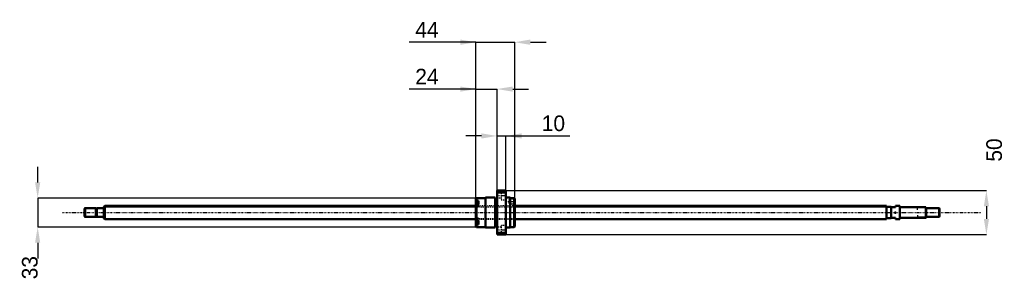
# Model space of a CAD drawing. Header units: millimetres. Extents: x -96 to 1023, y -78 to 220.
import ezdxf

# ---------------------------------------------------------------- set-up
doc = ezdxf.new("R2010")
doc.units = ezdxf.units.MM
doc.linetypes.add('Center', pattern=[1.5, 0.45, -0.5, 0.05, -0.5])
doc.linetypes.add('Dashed', pattern=[2, 1, -1])
for name, color, linetype, lineweight in [('2d ConnectionPoints', 7, 'Continuous', 50), ('AM_0', 7, 'Continuous', 50), ('AM_4', 3, 'Continuous', 25), ('AM_5', 3, 'Continuous', 25), ('AM_7', 7, 'Center', 25), ('AM_9', 6, 'Dashed', 25)]:
    doc.layers.add(name, color=color, linetype=linetype, lineweight=lineweight)
doc.dimstyles.new('ISO-25', dxfattribs={"dimtxt": 2.5, "dimasz": 2.5, "dimexe": 1.25, "dimexo": 0.625, "dimtad": 1, "dimtxsty": 'Standard', "dimcen": 2.5, "dimadec": 0, "dimazin": 0, "dimtfac": 1, "dimtmove": 0, "dimatfit": 3, "dimfxl": 0, "dimarcsym": 0})

# ---------------------------------------------------------------- blocks, each defined once
blk = doc.blocks.new('1_BNK_1510_5_6G0_971LC5Y0_Nut_0_in_BNK1510_5_6G0_971LC5Y_466_50__4')
at = {"layer": 'AM_0'}
for p, q in [((456.5, 25), (446.5, 25)), ((446.5, 25), (446.5, -25)), ((446.5, 22.2), (447, 22.9)), ((447, 25), (447, 22.9)), ((447, 22.9), (456, 22.9)), ((456, 25), (456, 22.9)), ((456, 22.9), (456.5, 22.2)), ((456.5, 25), (456.5, -25)), ((423, 16.5), (422.5, 16)), ((422.5, 16), (422.5, -16)), ((422.5, 13.1), (423, 13.5)), ((425.5, 12.1), (422.8, 12.1)), ((433.5, 16.5), (423, 16.5)), ((423, 16.5), (423, 13.5)), ((425.5, 13.5), (423, 13.5)), ((425.5, 13.5), (425.5, 9.5)), ((433.5, 17), (433.5, -17)), ((444.5, 17), (433.5, 17)), ((444.5, 17), (444.5, -17)), ((446.5, 15.3), (444.5, 15.3)), ((461.5, 17), (456.5, 17)), ((461.5, 17), (461.5, -17)), ((466, 16.5), (461.5, 16.5)), ((466, 16.5), (466, -16.5)), ((466.5, 16), (466, 16.5)), ((466.5, 16), (466.5, -16)), ((423, 9.5), (422.5, 9.1)), ((425.5, 9.5), (423, 9.5)), ((423, 9.5), (423, -9.5)), ((422.5, -9.1), (423, -9.5)), ((425.5, -9.5), (423, -9.5)), ((425.5, -9.5), (425.5, -13.5)), ((423, -13.5), (422.5, -13.1)), ((422.5, -16), (423, -16.5)), ((422.8, -12.1), (425.5, -12.1)), ((425.5, -13.5), (423, -13.5)), ((423, -13.5), (423, -16.5)), ((423, -16.5), (433.5, -16.5)), ((433.5, -17), (444.5, -17)), ((444.5, -15.3), (446.5, -15.3)), ((447, -22.9), (446.5, -22.2)), ((456.5, -22.2), (456, -22.9)), ((456.5, -17), (461.5, -17)), ((461.5, -16.5), (466, -16.5)), ((466, -16.5), (466.5, -16)), ((446.5, -25), (456.5, -25)), ((447, -22.9), (447, -25)), ((456, -22.9), (447, -22.9)), ((456, -22.9), (456, -25))]:
    blk.add_line(p, q, dxfattribs=at)
for centre, start, end in [((422.8, 11.8), 90, 180), ((422.8, -11.8), 180, 270)]:
    blk.add_arc(centre, 0.275, start, end, dxfattribs=at)
at = {"layer": 'AM_4'}
for p, q in [((422.8, 12.1), (422.8, 9.3)), ((422.8, -9.3), (422.8, -12.1))]:
    blk.add_line(p, q, dxfattribs=at)
at = {"layer": 'AM_5', "linetype": 'Dashed'}
for p, q in [((460.8, 15.1), (461.5, 15.5)), ((466.5, 15.5), (461.5, 15.5)), ((461.5, 15.5), (461.5, 9.5)), ((460.8, 9.9), (461.5, 9.5)), ((466.5, 9.5), (461.5, 9.5))]:
    blk.add_line(p, q, dxfattribs=at)
at = {"layer": 'AM_7'}
for p, q in [((446, 19.5), (457, 19.5)), ((458.6, 12.5), (466.9, 12.5)), ((422.4, 9.4), (425.6, 9.4)), ((422.4, -9.4), (425.6, -9.4)), ((446, -19.5), (457, -19.5))]:
    blk.add_line(p, q, dxfattribs=at)
at = {"layer": 'AM_9'}
for p, q in [((451, 24.2), (451, 14.7)), ((456.5, 24.2), (451, 24.2)), ((425.5, 11.4), (422.5, 11.4)), ((451, 22.2), (446.5, 22.2)), ((446.5, 16.7), (451, 16.7)), ((451, 14.7), (456.5, 14.7)), ((460.5, 15.1), (459, 12.5)), ((459, 12.5), (460.5, 9.9)), ((460.5, 15.1), (460.5, 9.9)), ((466.1, 15.1), (460.5, 15.1)), ((466.5, 15.5), (466.1, 15.1)), ((466.1, 15.1), (466.1, 9.9)), ((424.4, 10.8), (422.5, 10.8)), ((424.4, 10.4), (422.5, 10.4)), ((424.4, 9.7), (422.5, 9.7)), ((424.4, 9), (422.5, 9)), ((424.4, 8.3), (422.5, 8.3)), ((424.4, 8), (422.5, 8)), ((466.5, 7.5), (422.5, 7.5)), ((425.5, 7.4), (422.5, 7.4)), ((422.5, 6.5), (425.5, 6.5)), ((422.8, 9.3), (422.8, 6.6)), ((422.8, 6.6), (425.5, 6.6)), ((424.4, 10.8), (424.4, 8)), ((425.5, 9.5), (425.5, 6.5)), ((460.5, 9.9), (466.1, 9.9)), ((466.1, 9.9), (466.5, 9.5)), ((425.5, -6.5), (422.5, -6.5)), ((425.5, -7.4), (422.5, -7.4)), ((422.5, -7.5), (466.5, -7.5)), ((424.4, -8), (422.5, -8)), ((424.4, -8.3), (422.5, -8.3)), ((424.4, -9), (422.5, -9)), ((424.4, -9.7), (422.5, -9.7)), ((424.4, -10.4), (422.5, -10.4)), ((424.4, -10.8), (422.5, -10.8)), ((422.8, -6.6), (422.8, -9.3)), ((425.5, -6.6), (422.8, -6.6)), ((424.4, -8), (424.4, -10.8)), ((425.5, -6.5), (425.5, -9.5)), ((425.5, -11.4), (422.5, -11.4)), ((451, -16.7), (446.5, -16.7)), ((446.5, -22.2), (451, -22.2)), ((451, -14.7), (451, -24.2)), ((456.5, -14.7), (451, -14.7)), ((451, -24.2), (456.5, -24.2))]:
    blk.add_line(p, q, dxfattribs=at)
for centre, start, end in [((422.8, 6.9), 180, 270), ((422.8, -6.9), 90, 180)]:
    blk.add_arc(centre, 0.275, start, end, dxfattribs=at)
blk = doc.blocks.new('2_BNK_1510_5_6G0_971LC5Y_Shaft_0_in_BNK1510_5_6G0_971LC5Y_466_50__4')
at = {"layer": 'AM_0'}
for p, q in [((-21.5, 5), (-22, 4.5)), ((-22, 4.5), (-22, -4.5)), ((-21.5, 5), (-21.5, -5)), ((-9.15, 5), (-21.5, 5)), ((-9.15, 5), (-9.15, -5)), ((-8, 4.8), (-9.15, 4.8)), ((-8, 5), (-8, -5)), ((-0.2, 5), (-8, 5)), ((0.92, 7.5), (0, 6.58)), ((0, 6.58), (0, -6.58)), ((422.5, 7.5), (0.92, 7.5)), ((0.92, 7.5), (0.92, -7.5)), ((889, 7.5), (466.5, 7.5)), ((889, 7.5), (889, -7.5)), ((894, 6.5), (889, 6.5)), ((894, 6.5), (894, -6.5)), ((894, 6), (899, 6)), ((903.8, 7.5), (899, 7.5)), ((899, 7.5), (899, 6)), ((903.8, 7.5), (903.8, -7.5)), ((904, 7.3), (903.8, 7.5)), ((904, 7.3), (904, -7.3)), ((933.5, 6), (904.2, 6)), ((934, 5.5), (933.5, 6)), ((933.5, 6), (933.5, -6)), ((934, 5.5), (934, -5.5)), ((948.5, 5), (934, 5)), ((948.5, 5), (948.5, -5)), ((949, 4.5), (948.5, 5)), ((949, 4.5), (949, -4.5)), ((-22, -4.5), (-21.5, -5)), ((-21.5, -5), (-9.15, -5)), ((-9.15, -4.8), (-8, -4.8)), ((-8, -5), (-0.2, -5)), ((0, -6.58), (0.92, -7.5)), ((0.92, -7.5), (422.5, -7.5)), ((466.5, -7.5), (889, -7.5)), ((889, -6.5), (894, -6.5)), ((899, -6), (894, -6)), ((899, -6), (899, -7.5)), ((899, -7.5), (903.8, -7.5)), ((903.8, -7.5), (904, -7.3)), ((904.2, -6), (933.5, -6)), ((933.5, -6), (934, -5.5)), ((934, -5), (948.5, -5)), ((948.5, -5), (949, -4.5))]:
    blk.add_line(p, q, dxfattribs=at)
for centre, start, end in [((-0.2, 5.2), 270, 0), ((904.2, 6.2), 180, 270), ((-0.2, -5.2), 360, 90), ((904.2, -6.2), 90, 180)]:
    blk.add_arc(centre, 0.2, start, end, dxfattribs=at)
at = {"layer": 'AM_4'}
for p, q in [((-0.2, 5), (-0.2, -5)), ((904.2, 6), (904.2, -6))]:
    blk.add_line(p, q, dxfattribs=at)
at = {"layer": 'AM_5'}
for p, q in [((0, 6.58), (422.5, 6.58)), ((466.5, 6.58), (889, 6.58)), ((889, 3.75), (889, 6.58)), ((934, 5.3865), (924, 5.3865)), ((924, 3), (924, 5.3865)), ((0, -6.58), (422.5, -6.58)), ((466.5, -6.58), (889, -6.58)), ((889, -3.75), (889, -6.58)), ((924, -3), (924, -5.3865)), ((934, -5.3865), (924, -5.3865))]:
    blk.add_line(p, q, dxfattribs=at)
at = {"layer": 'AM_5', "linetype": 'Dashed'}
for p, q in [((422.5, 6.58), (466.5, 6.58)), ((422.5, -6.58), (466.5, -6.58))]:
    blk.add_line(p, q, dxfattribs=at)
at = {"layer": 'AM_7'}
blk.add_line((-47.45, 0), (996.45, 0), dxfattribs=at)
at = {"layer": 'AM_9'}
for p, q in [((466.5, 7.5), (422.5, 7.5)), ((422.5, -7.5), (466.5, -7.5))]:
    blk.add_line(p, q, dxfattribs=at)
blk = doc.blocks.new('*D3')
at = {"layer": 'AM_5', "color": 0, "lineweight": -2}
for p, q in [((422.5, 140.6), (346.6, 140.6)), ((404.7, 140.6), (386.9, 140.6)), ((422.5, 16), (422.5, 140.6)), ((422.5, 140.6), (446.5, 140.6)), ((446.5, 25), (446.5, 140.6)), ((464.3, 140.6), (482.1, 140.6))]:
    blk.add_line(p, q, dxfattribs=at)
at = {"layer": 'AM_5', "color": 0}
for points in [[(404.7, 137.6), (404.7, 143.5), (422.5, 140.6)], [(464.3, 143.5), (464.3, 137.6), (446.5, 140.6)]]:
    blk.add_solid(points, dxfattribs=at)
at = {"layer": 'Defpoints', "color": 0}
for p in [(446.5, 140.6), (446.5, 25), (422.5, 16)]:
    blk.add_point(p, dxfattribs=at)
at = {"layer": 'AM_5', "color": 0, "insert": (366.8, 154.8), "char_height": 17.78, "attachment_point": 5}
blk.add_mtext('24', dxfattribs=at)
blk = doc.blocks.new('*D4')
at = {"layer": 'AM_5', "color": 0, "lineweight": -2}
for p, q in [((-75.3, 34.3), (-75.3, 52.1)), ((423, 16.5), (-75.3, 16.5)), ((-75.3, 16.5), (-75.3, -16.5)), ((423, -16.5), (-75.3, -16.5)), ((-75.3, -34.3), (-75.3, -52.1))]:
    blk.add_line(p, q, dxfattribs=at)
at = {"layer": 'AM_5', "color": 0}
for points in [[(-78.3, 34.3), (-72.4, 34.3), (-75.3, 16.5)], [(-72.4, -34.3), (-78.3, -34.3), (-75.3, -16.5)]]:
    blk.add_solid(points, dxfattribs=at)
at = {"layer": 'Defpoints', "color": 0}
for p in [(423, 16.5), (-75.3, -16.5), (423, -16.5)]:
    blk.add_point(p, dxfattribs=at)
at = {"layer": 'AM_5', "color": 0, "insert": (-84.2, -62.7), "char_height": 17.78, "attachment_point": 5, "rotation": 90}
blk.add_mtext('33', dxfattribs=at)
blk = doc.blocks.new('*D5')
at = {"layer": 'AM_5', "color": 0, "lineweight": -2}
for p, q in [((428.7, 87.2), (410.9, 87.2)), ((446.5, 25), (446.5, 87.2)), ((446.5, 87.2), (456.5, 87.2)), ((456.5, 25), (456.5, 87.2)), ((456.5, 87.2), (529, 87.2)), ((474.3, 87.2), (492.1, 87.2))]:
    blk.add_line(p, q, dxfattribs=at)
at = {"layer": 'AM_5', "color": 0}
for points in [[(428.7, 84.3), (428.7, 90.2), (446.5, 87.2)], [(474.3, 90.2), (474.3, 84.3), (456.5, 87.2)]]:
    blk.add_solid(points, dxfattribs=at)
at = {"layer": 'Defpoints', "color": 0}
for p in [(456.5, 87.2), (446.5, 25), (456.5, 25)]:
    blk.add_point(p, dxfattribs=at)
at = {"layer": 'AM_5', "color": 0, "insert": (510.5, 101.5), "char_height": 17.78, "attachment_point": 5}
blk.add_mtext('10', dxfattribs=at)
blk = doc.blocks.new('*D6')
at = {"layer": 'AM_5', "color": 0, "lineweight": -2}
for p, q in [((422.5, 193.9), (346.6, 193.9)), ((404.7, 193.9), (386.9, 193.9)), ((422.5, 16), (422.5, 193.9)), ((422.5, 193.9), (466.5, 193.9)), ((466.5, 16), (466.5, 193.9)), ((484.3, 193.9), (502.1, 193.9))]:
    blk.add_line(p, q, dxfattribs=at)
at = {"layer": 'AM_5', "color": 0}
for points in [[(404.7, 190.9), (404.7, 196.9), (422.5, 193.9)], [(484.3, 196.9), (484.3, 190.9), (466.5, 193.9)]]:
    blk.add_solid(points, dxfattribs=at)
at = {"layer": 'Defpoints', "color": 0}
for p in [(466.5, 193.9), (422.5, 16), (466.5, 16)]:
    blk.add_point(p, dxfattribs=at)
at = {"layer": 'AM_5', "color": 0, "insert": (366.8, 208.1), "char_height": 17.78, "attachment_point": 5}
blk.add_mtext('44', dxfattribs=at)
blk = doc.blocks.new('*D7')
at = {"layer": 'AM_5', "color": 0, "lineweight": -2}
for p, q in [((456.5, 25), (1002.3, 25)), ((1002.3, 7.2), (1002.3, -7.2)), ((456.5, -25), (1002.3, -25))]:
    blk.add_line(p, q, dxfattribs=at)
at = {"layer": 'AM_5', "color": 0}
for points in [[(1005.3, 7.2), (999.4, 7.2), (1002.3, 25)], [(999.4, -7.2), (1005.3, -7.2), (1002.3, -25)]]:
    blk.add_solid(points, dxfattribs=at)
at = {"layer": 'Defpoints', "color": 0}
for p in [(456.5, 25), (456.5, -25), (1002.3, -25)]:
    blk.add_point(p, dxfattribs=at)
at = {"layer": 'AM_5', "color": 0, "insert": (1011.2, 71.2), "char_height": 17.78, "attachment_point": 5, "rotation": 90}
blk.add_mtext('50', dxfattribs=at)

msp = doc.modelspace()

# ---------------------------------------------------------------- linework, layer by layer
at = {"layer": '2d ConnectionPoints'}
for p in [(0, 0), (899, 0)]:
    msp.add_point(p, dxfattribs=at)

# ---------------------------------------------------------------- block references
for name in ['1_BNK_1510_5_6G0_971LC5Y0_Nut_0_in_BNK1510_5_6G0_971LC5Y_466_50__4', '2_BNK_1510_5_6G0_971LC5Y_Shaft_0_in_BNK1510_5_6G0_971LC5Y_466_50__4']:
    msp.add_blockref(name, (0, 0))

# ---------------------------------------------------------------- dimensions: what is measured, and where the dimension line sits
at = {"layer": 'AM_5'}
for base, p1, p2, text, picture, middle in [((466.5, 193.91), (422.5, 16), (466.5, 16), '44', '*D6', (366.789, 193.91)), ((446.5, 140.57), (422.5, 16), (446.5, 25), '24', '*D3', (366.789, 140.57)), ((456.5, 87.23), (446.5, 25), (456.5, 25), '10', '*D5', (510.517, 87.23))]:
    dim = msp.add_linear_dim(base=base, p1=p1, p2=p2, text=text, dimstyle='ISO-25', override={"dimtxt": 17.78, "dimasz": 17.78, "dimexe": 0, "dimexo": 0, "dimgap": 5.334}, dxfattribs=at)
    dim.commit()
    dim.dimension.update_dxf_attribs({"geometry": picture, "text_midpoint": middle, "dimtype": 160})
for base, p1, p2, text, picture, middle in [((1002.34, -25), (456.5, 25), (456.5, -25), '50', '*D7', (1011.23, 71.228)), ((-75.34, -16.5), (423, 16.5), (423, -16.5), '33', '*D4', (-84.23, -62.728))]:
    dim = msp.add_linear_dim(base=base, p1=p1, p2=p2, angle=90, text=text, dimstyle='ISO-25', override={"dimtxt": 17.78, "dimasz": 17.78, "dimexe": 0, "dimexo": 0, "dimgap": 5.334}, dxfattribs=at)
    dim.commit()
    dim.dimension.update_dxf_attribs({"geometry": picture, "text_midpoint": middle, "dimtype": 160, "text_rotation": 90})

doc.saveas('drawing.dxf')
